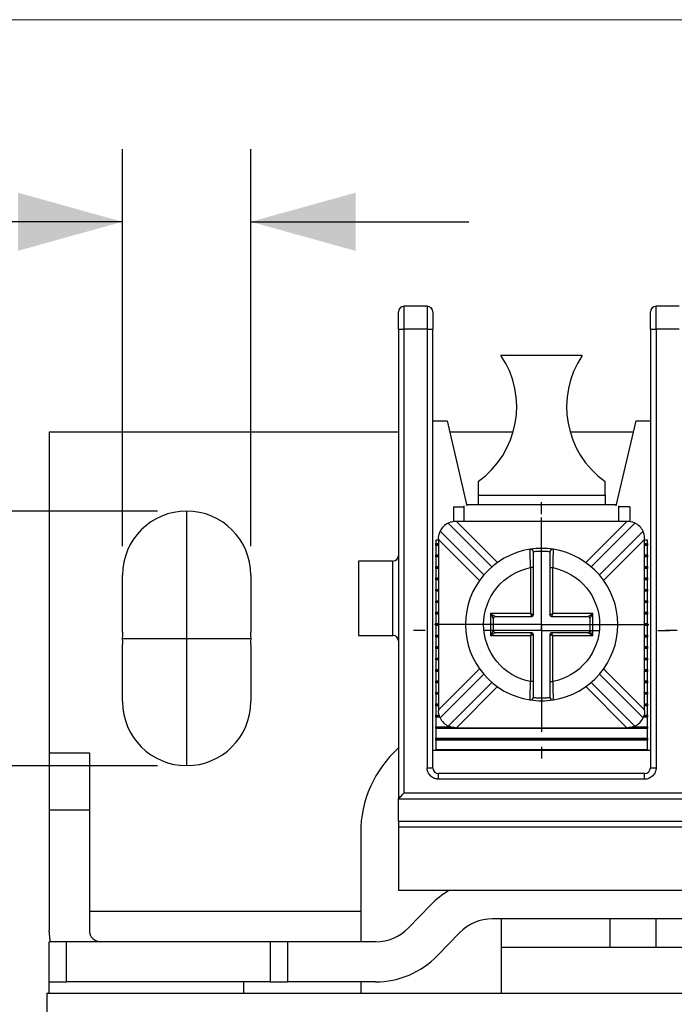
# Model space of a CAD drawing. Header units: inches. Extents: x 0 to 17, y 0 to 11.
# Tile 14 of 25: x 2.2 to 3.4, y 9.3 to 11. Entities that reach past the tile are written whole.
import ezdxf

# ---------------------------------------------------------------- set-up
doc = ezdxf.new("R2010")
doc.units = ezdxf.units.IN
doc.header["$MEASUREMENT"] = 0
doc.linetypes.add('SLD-Center', pattern=[0.75, 0.6, -0.05, 0.05, -0.05])
doc.linetypes.add('SLD-Solid', pattern=[0])
doc.layers.add('CENTER', color=40, linetype='SLD-Center')
doc.layers.add('SLD-DEFPOINTS', color=7, linetype='Continuous')
doc.layers.add('DIMENSIONS', color=140, linetype='SLD-Solid', lineweight=25)
doc.styles.add('SLDTEXTSTYLE0', font='GOTHIC.TTF', dxfattribs={"width": 0.913})
doc.dimstyles.new('SLDDIMSTYLE2', dxfattribs={"dimtxt": 0.15, "dimasz": 0.18, "dimexe": 0, "dimexo": 0.0625, "dimgap": 0.0375, "dimtad": 0, "dimtih": 1, "dimtoh": 1, "dimrnd": 1e-09, "dimdsep": 46, "dimtxsty": 'SLDTEXTSTYLE0', "dimsah": 1, "dimcen": 0.09, "dimadec": 0, "dimazin": 2, "dimtfac": 1, "dimtofl": 0, "dimtmove": 0, "dimatfit": 3, "dimfxl": 0, "dimfrac": 2, "dimtolj": 1, "dimtzin": 12, "dimarcsym": 0})
doc.dimstyles.new('SLDDIMSTYLE3', dxfattribs={"dimtxt": 0.15, "dimasz": 0.18, "dimexe": 0, "dimexo": 0.0625, "dimgap": 0.0375, "dimtad": 0, "dimtih": 1, "dimtoh": 1, "dimrnd": 1e-09, "dimdsep": 46, "dimtxsty": 'SLDTEXTSTYLE0', "dimsah": 1, "dimcen": 0.09, "dimadec": 0, "dimazin": 2, "dimtfac": 1, "dimtmove": 0, "dimatfit": 0, "dimfxl": 0, "dimfrac": 2, "dimtolj": 1, "dimtzin": 12, "dimarcsym": 0})

# ---------------------------------------------------------------- blocks, each defined once
blk = doc.blocks.new('Block2')
at = {"color": 7, "linetype": 'SLD-Solid', "lineweight": 18}
blk.add_line((17, 11), (0, 11), dxfattribs=at)
blk = doc.blocks.new('_D_4')
at = {"layer": 'DIMENSIONS'}
for p, q in [((2.4851, 10.1553), (1.7763, 10.1553)), ((1.9013, 10.1553), (1.9013, 9.7175)), ((2.4851, 9.7175), (1.7763, 9.7175)), ((1.9013, 9.4443), (1.9013, 9.7175)), ((1.0253, 9.4432), (0.9796, 9.4432)), ((0.9796, 9.4432), (0.9796, 9.205)), ((1.4132, 9.4432), (1.4589, 9.4432)), ((1.4589, 9.4432), (1.4589, 9.205)), ((1.6513, 9.4443), (1.9013, 9.4443)), ((0.9796, 9.205), (1.0253, 9.205)), ((1.4589, 9.205), (1.4132, 9.205))]:
    blk.add_line(p, q, dxfattribs=at)
for points in [[(1.9013, 10.1553), (1.8513, 9.9753), (1.9513, 9.9753)], [(1.9013, 9.7175), (1.9513, 9.8975), (1.8513, 9.8975)]]:
    blk.add_solid(points, dxfattribs=at)
at = {"layer": 'DIMENSIONS', "char_height": 0.15, "attachment_point": 1, "style": 'SLDTEXTSTYLE0'}
for s, insert in [('0.44', (1.0253, 9.6652)), ('11.1', (1.0253, 9.3966))]:
    blk.add_mtext(s, dxfattribs=dict(at, insert=insert))
blk = doc.blocks.new('_D_7')
at = {"layer": 'DIMENSIONS'}
for p, q in [((2.4249, 10.0951), (2.4249, 10.7776)), ((2.6454, 10.0951), (2.6454, 10.7776)), ((1.5265, 10.6514), (1.4808, 10.6514)), ((1.4808, 10.6514), (1.4808, 10.4133)), ((1.8036, 10.6514), (1.8493, 10.6514)), ((1.8493, 10.6514), (1.8493, 10.4133)), ((2.4249, 10.6526), (1.9808, 10.6526)), ((2.6454, 10.6526), (3.0204, 10.6526)), ((1.4808, 10.4133), (1.5265, 10.4133)), ((1.8493, 10.4133), (1.8036, 10.4133))]:
    blk.add_line(p, q, dxfattribs=at)
for points in [[(2.4249, 10.6526), (2.2449, 10.7026), (2.2449, 10.6026)], [(2.6454, 10.6526), (2.8254, 10.6026), (2.8254, 10.7026)]]:
    blk.add_solid(points, dxfattribs=at)
at = {"layer": 'DIMENSIONS', "char_height": 0.15, "attachment_point": 1, "style": 'SLDTEXTSTYLE0'}
for s, insert in [('0.22', (1.4711, 10.8735)), ('5.6', (1.5265, 10.6049))]:
    blk.add_mtext(s, dxfattribs=dict(at, insert=insert))
blk = doc.blocks.new('SW_CENTERMARKSYMBOL_7')
at = {"layer": 'CENTER', "color": 0}
for p, q in [((0, 0.2), (0, 0.2201)), ((0, 0), (0, 0.1)), ((-0.2, 0), (-0.2201, 0)), ((0, 0), (-0.1, 0)), ((0, 0), (0, -0.1)), ((0, 0), (0.1, 0)), ((0.2, 0), (0.2201, 0)), ((0, -0.2), (0, -0.2201))]:
    blk.add_line(p, q, dxfattribs=at)
blk = doc.blocks.new('SW_CENTERMARKSYMBOL_16')
at = {"layer": 'CENTER', "color": 0}
for p, q in [((0, 0.1), (0, 0.1841)), ((0, 0), (0, 0.1)), ((-0.1, 0), (-0.1841, 0)), ((0, 0), (-0.1, 0)), ((0, 0), (0, -0.1)), ((0, 0), (0.1, 0)), ((0.1, 0), (0.1841, 0)), ((0, -0.1), (0, -0.1841))]:
    blk.add_line(p, q, dxfattribs=at)
blk = doc.blocks.new('SW_CENTERMARKSYMBOL_18')
at = {"layer": 'CENTER', "color": 0}
for p, q in [((0, 0.2), (0, 0.2201)), ((0, 0), (0, 0.1)), ((-0.2, 0), (-0.2201, 0)), ((0, 0), (-0.1, 0)), ((0, 0), (0, -0.1)), ((0, 0), (0.1, 0)), ((0.2, 0), (0.2201, 0)), ((0, -0.2), (0, -0.2201))]:
    blk.add_line(p, q, dxfattribs=at)

msp = doc.modelspace()

# ---------------------------------------------------------------- linework, layer by layer
for p, q in [((2.9091, 10.4679), (2.9091, 10.5073)), ((2.9485, 10.5073), (2.9091, 10.5073)), ((2.9485, 10.5073), (2.9485, 10.4679)), ((3.3422, 10.4679), (3.3422, 10.5073)), ((3.3816, 10.5073), (3.3422, 10.5073)), ((2.8993, 10.4679), (2.9091, 10.4679)), ((2.8993, 10.4679), (2.8993, 9.6608)), ((2.9091, 9.6707), (2.9091, 10.4679)), ((2.9485, 10.4679), (2.9091, 10.4679)), ((2.9485, 10.4679), (2.9485, 9.714)), ((2.9485, 10.4679), (2.9583, 10.4679)), ((2.9583, 9.714), (2.9583, 10.4679)), ((3.3324, 10.4679), (3.3422, 10.4679)), ((3.3324, 10.4679), (3.3324, 9.714)), ((3.3422, 10.4679), (3.3422, 9.714)), ((3.3816, 10.4679), (3.3422, 10.4679)), ((3.2152, 10.4227), (3.0755, 10.4227)), ((2.9583, 10.3104), (2.9828, 10.3104)), ((2.9828, 10.3104), (3.017, 10.1645)), ((3.2737, 10.1645), (3.308, 10.3104)), ((3.308, 10.3104), (3.3324, 10.3104)), ((2.8993, 10.2908), (2.2989, 10.2908)), ((2.2989, 10.2908), (2.2989, 9.7396)), ((3.0962, 10.2908), (2.9874, 10.2908)), ((3.3033, 10.2908), (3.1945, 10.2908)), ((3.0361, 10.2061), (3.0361, 10.1824)), ((3.2546, 10.1824), (3.2546, 10.2061)), ((3.0361, 10.1824), (3.2546, 10.1824)), ((3.0361, 10.1824), (3.0361, 10.1667)), ((3.2546, 10.1824), (3.2546, 10.1667)), ((2.9938, 10.1628), (3.0125, 10.1628)), ((2.9938, 10.1628), (2.9938, 10.1369)), ((3.0125, 10.1372), (3.0125, 10.1645)), ((3.0165, 10.1667), (3.2742, 10.1667)), ((3.2782, 10.1372), (3.2782, 10.1645)), ((3.2969, 10.1628), (3.2782, 10.1628)), ((3.2969, 10.1628), (3.2969, 10.137)), ((2.9849, 10.1345), (3.0599, 10.0594)), ((2.9988, 10.1372), (2.9972, 10.1372)), ((3.2919, 10.1372), (2.9988, 10.1372)), ((2.9988, 10.1372), (3.0693, 10.0667)), ((3.2214, 10.0667), (3.2919, 10.1372)), ((3.2308, 10.0594), (3.3059, 10.1345)), ((3.2935, 10.1372), (3.2919, 10.1372)), ((2.9633, 10.1053), (2.9633, 10.0995)), ((2.9682, 10.1053), (2.9633, 10.1053)), ((2.9682, 10.1082), (2.9682, 10.1066)), ((2.9682, 10.1066), (2.9682, 9.8135)), ((3.0387, 10.0361), (2.9682, 10.1066)), ((3.046, 10.0455), (2.9709, 10.1205)), ((3.3198, 10.1205), (3.2447, 10.0455)), ((3.3225, 10.1066), (3.252, 10.0361)), ((3.3225, 10.1066), (3.3225, 10.1082)), ((3.3225, 9.8135), (3.3225, 10.1066)), ((3.3274, 10.1053), (3.3225, 10.1053)), ((3.3274, 10.0995), (3.3274, 10.1053)), ((2.9633, 10.0995), (2.9682, 10.0995)), ((2.9633, 10.0978), (2.9633, 10.0995)), ((2.9682, 10.0978), (2.9633, 10.0978)), ((2.9633, 10.0962), (2.9633, 10.0978)), ((2.9633, 10.0962), (2.9633, 10.0798)), ((2.9682, 10.0962), (2.9633, 10.0962)), ((3.1256, 10.0883), (3.1256, 10.0896)), ((3.1651, 10.0896), (3.1651, 10.0884)), ((3.3225, 10.0995), (3.3274, 10.0995)), ((3.3274, 10.0978), (3.3225, 10.0978)), ((3.3274, 10.0962), (3.3225, 10.0962)), ((3.3274, 10.0995), (3.3274, 10.0978)), ((3.3274, 10.0978), (3.3274, 10.0962)), ((3.3274, 10.0798), (3.3274, 10.0962)), ((2.9633, 10.0798), (2.9682, 10.0798)), ((2.9633, 10.0782), (2.9633, 10.0798)), ((2.9682, 10.0782), (2.9633, 10.0782)), ((2.9633, 10.0765), (2.9633, 10.0782)), ((2.9682, 10.0765), (2.9633, 10.0765)), ((2.9633, 10.0765), (2.9633, 10.0601)), ((3.3225, 10.0798), (3.3274, 10.0798)), ((3.3274, 10.0782), (3.3225, 10.0782)), ((3.3274, 10.0765), (3.3225, 10.0765)), ((3.3274, 10.0798), (3.3274, 10.0782)), ((3.3274, 10.0782), (3.3274, 10.0765)), ((3.3274, 10.0601), (3.3274, 10.0765)), ((2.8895, 10.0693), (2.8304, 10.0693)), ((2.8304, 10.0693), (2.8304, 9.9414)), ((2.8895, 9.9414), (2.8895, 10.0693)), ((2.9633, 10.0601), (2.9682, 10.0601)), ((2.9633, 10.0585), (2.9633, 10.0601)), ((2.9682, 10.0585), (2.9633, 10.0585)), ((2.9633, 10.0568), (2.9633, 10.0585)), ((2.9633, 10.0568), (2.9633, 10.0404)), ((2.9682, 10.0568), (2.9633, 10.0568)), ((3.1314, 10.058), (3.1264, 10.058)), ((3.1264, 10.058), (3.1264, 9.9791)), ((3.1314, 9.9771), (3.1314, 10.058)), ((3.1594, 10.058), (3.1644, 10.058)), ((3.1594, 10.058), (3.1594, 9.9771)), ((3.1644, 9.9791), (3.1644, 10.058)), ((3.3225, 10.0601), (3.3274, 10.0601)), ((3.3274, 10.0585), (3.3225, 10.0585)), ((3.3274, 10.0568), (3.3225, 10.0568)), ((3.3274, 10.0601), (3.3274, 10.0585)), ((3.3274, 10.0585), (3.3274, 10.0568)), ((3.3274, 10.0404), (3.3274, 10.0568)), ((2.4249, 9.9469), (2.4249, 10.0451)), ((2.6454, 10.0451), (2.6454, 9.9469)), ((2.9633, 10.0388), (2.9633, 10.0404)), ((2.9633, 10.0404), (2.9682, 10.0404)), ((2.9633, 10.0372), (2.9633, 10.0388)), ((2.9682, 10.0388), (2.9633, 10.0388)), ((3.3225, 10.0404), (3.3274, 10.0404)), ((3.3274, 10.0388), (3.3225, 10.0388)), ((3.3274, 10.0404), (3.3274, 10.0388)), ((3.3274, 10.0388), (3.3274, 10.0372)), ((2.9682, 10.0372), (2.9633, 10.0372)), ((2.9633, 10.0372), (2.9633, 10.0207)), ((2.9633, 10.0191), (2.9633, 10.0207)), ((2.9633, 10.0207), (2.9682, 10.0207)), ((3.3274, 10.0372), (3.3225, 10.0372)), ((3.3225, 10.0207), (3.3274, 10.0207)), ((3.3274, 10.0207), (3.3274, 10.0372)), ((3.3274, 10.0207), (3.3274, 10.0191)), ((2.9633, 10.0175), (2.9633, 10.0191)), ((2.9682, 10.0191), (2.9633, 10.0191)), ((2.9682, 10.0175), (2.9633, 10.0175)), ((2.9633, 10.0175), (2.9633, 10.0011)), ((3.3274, 10.0191), (3.3225, 10.0191)), ((3.3274, 10.0175), (3.3225, 10.0175)), ((3.3274, 10.0191), (3.3274, 10.0175)), ((3.3274, 10.0011), (3.3274, 10.0175)), ((2.9633, 9.9994), (2.9633, 10.0011)), ((2.9633, 10.0011), (2.9682, 10.0011)), ((2.9633, 9.9978), (2.9633, 9.9994)), ((2.9682, 9.9994), (2.9633, 9.9994)), ((2.9682, 9.9978), (2.9633, 9.9978)), ((2.9633, 9.9978), (2.9633, 9.9814)), ((3.3225, 10.0011), (3.3274, 10.0011)), ((3.3274, 9.9994), (3.3225, 9.9994)), ((3.3274, 9.9978), (3.3225, 9.9978)), ((3.3274, 10.0011), (3.3274, 9.9994)), ((3.3274, 9.9994), (3.3274, 9.9978)), ((3.3274, 9.9814), (3.3274, 9.9978)), ((2.9633, 9.9797), (2.9633, 9.9814)), ((2.9633, 9.9814), (2.9682, 9.9814)), ((2.9633, 9.9781), (2.9633, 9.9797)), ((2.9633, 9.9797), (2.9682, 9.9797)), ((2.9682, 9.9781), (2.9633, 9.9781)), ((2.9633, 9.9781), (2.9633, 9.9617)), ((3.1264, 9.9791), (3.0574, 9.9791)), ((3.0574, 9.9791), (3.0574, 9.9411)), ((3.0624, 9.9491), (3.0624, 9.9711)), ((3.0654, 9.9741), (3.1284, 9.9741)), ((3.1624, 9.9741), (3.2254, 9.9741)), ((3.2334, 9.9791), (3.1644, 9.9791)), ((3.2284, 9.9711), (3.2284, 9.9491)), ((3.2334, 9.9411), (3.2334, 9.9791)), ((3.3225, 9.9814), (3.3274, 9.9814)), ((3.3225, 9.9797), (3.3274, 9.9797)), ((3.3274, 9.9781), (3.3225, 9.9781)), ((3.3274, 9.9814), (3.3274, 9.9797)), ((3.3274, 9.9797), (3.3274, 9.9781)), ((3.3274, 9.9617), (3.3274, 9.9781)), ((2.9633, 9.9601), (2.9633, 9.9617)), ((2.9633, 9.9617), (2.9682, 9.9617)), ((2.9633, 9.9584), (2.9633, 9.9601)), ((2.9633, 9.9601), (2.9682, 9.9601)), ((2.9682, 9.9584), (2.9633, 9.9584)), ((2.9633, 9.9584), (2.9633, 9.942)), ((3.3225, 9.9617), (3.3274, 9.9617)), ((3.3225, 9.9601), (3.3274, 9.9601)), ((3.3274, 9.9584), (3.3225, 9.9584)), ((3.3274, 9.9617), (3.3274, 9.9601)), ((3.3274, 9.9601), (3.3274, 9.9584)), ((3.3274, 9.942), (3.3274, 9.9584)), ((2.8304, 9.9414), (2.8895, 9.9414)), ((2.9633, 9.9404), (2.9633, 9.942)), ((2.9633, 9.942), (2.9682, 9.942)), ((2.9633, 9.9404), (2.9682, 9.9404)), ((2.9633, 9.9387), (2.9633, 9.9404)), ((2.9682, 9.9387), (2.9633, 9.9387)), ((2.9633, 9.9387), (2.9633, 9.9223)), ((3.0574, 9.9411), (3.1264, 9.9411)), ((3.1284, 9.9461), (3.0654, 9.9461)), ((3.1264, 9.9411), (3.1264, 9.8621)), ((3.1314, 9.8621), (3.1314, 9.9431)), ((3.1594, 9.9431), (3.1594, 9.8621)), ((3.2254, 9.9461), (3.1624, 9.9461)), ((3.1644, 9.8621), (3.1644, 9.9411)), ((3.1644, 9.9411), (3.2334, 9.9411)), ((3.3225, 9.942), (3.3274, 9.942)), ((3.3225, 9.9404), (3.3274, 9.9404)), ((3.3274, 9.9387), (3.3225, 9.9387)), ((3.3274, 9.942), (3.3274, 9.9404)), ((3.3274, 9.9404), (3.3274, 9.9387)), ((3.3274, 9.9223), (3.3274, 9.9387)), ((2.4249, 9.8278), (2.4249, 9.9259)), ((2.6454, 9.9259), (2.6454, 9.8278)), ((2.9633, 9.9207), (2.9633, 9.9223)), ((2.9633, 9.9223), (2.9682, 9.9223)), ((2.9633, 9.9207), (2.9682, 9.9207)), ((2.9633, 9.9191), (2.9633, 9.9207)), ((3.3225, 9.9223), (3.3274, 9.9223)), ((3.3225, 9.9207), (3.3274, 9.9207)), ((3.3274, 9.9223), (3.3274, 9.9207)), ((3.3274, 9.9207), (3.3274, 9.9191)), ((2.9682, 9.9191), (2.9633, 9.9191)), ((2.9633, 9.9191), (2.9633, 9.9026)), ((2.9633, 9.901), (2.9633, 9.9026)), ((2.9633, 9.9026), (2.9682, 9.9026)), ((3.3274, 9.9191), (3.3225, 9.9191)), ((3.3225, 9.9026), (3.3274, 9.9026)), ((3.3274, 9.9026), (3.3274, 9.9191)), ((3.3274, 9.9026), (3.3274, 9.901)), ((2.9633, 9.901), (2.9682, 9.901)), ((2.9633, 9.8994), (2.9633, 9.901)), ((2.9682, 9.8994), (2.9633, 9.8994)), ((2.9633, 9.8994), (2.9633, 9.8829)), ((3.3225, 9.901), (3.3274, 9.901)), ((3.3274, 9.8994), (3.3225, 9.8994)), ((3.3274, 9.901), (3.3274, 9.8994)), ((3.3274, 9.8829), (3.3274, 9.8994)), ((2.9633, 9.8813), (2.9633, 9.8829)), ((2.9633, 9.8829), (2.9682, 9.8829)), ((2.9682, 9.8813), (2.9633, 9.8813)), ((2.9633, 9.8797), (2.9633, 9.8813)), ((2.9682, 9.8797), (2.9633, 9.8797)), ((2.9633, 9.8797), (2.9633, 9.8633)), ((2.9682, 9.8135), (3.0387, 9.884)), ((2.9709, 9.7996), (3.046, 9.8746)), ((3.2447, 9.8746), (3.3198, 9.7996)), ((3.252, 9.884), (3.3225, 9.8135)), ((3.3225, 9.8829), (3.3274, 9.8829)), ((3.3274, 9.8813), (3.3225, 9.8813)), ((3.3274, 9.8797), (3.3225, 9.8797)), ((3.3274, 9.8829), (3.3274, 9.8813)), ((3.3274, 9.8813), (3.3274, 9.8797)), ((3.3274, 9.8633), (3.3274, 9.8797)), ((2.9633, 9.8633), (2.9682, 9.8633)), ((2.9633, 9.8616), (2.9633, 9.8633)), ((2.9682, 9.8616), (2.9633, 9.8616)), ((2.9633, 9.86), (2.9633, 9.8616)), ((2.9682, 9.86), (2.9633, 9.86)), ((2.9633, 9.86), (2.9633, 9.8436)), ((3.0599, 9.8607), (2.9849, 9.7856)), ((3.0693, 9.8534), (2.9988, 9.7829)), ((3.1314, 9.8621), (3.1264, 9.8621)), ((3.1594, 9.8621), (3.1644, 9.8621)), ((3.2919, 9.7829), (3.2214, 9.8534)), ((3.3059, 9.7856), (3.2308, 9.8607)), ((3.3225, 9.8633), (3.3274, 9.8633)), ((3.3274, 9.8616), (3.3225, 9.8616)), ((3.3274, 9.86), (3.3225, 9.86)), ((3.3274, 9.8633), (3.3274, 9.8616)), ((3.3274, 9.8616), (3.3274, 9.86)), ((3.3274, 9.8436), (3.3274, 9.86)), ((2.9633, 9.8436), (2.9682, 9.8436)), ((2.9633, 9.8419), (2.9633, 9.8436)), ((2.9682, 9.8419), (2.9633, 9.8419)), ((2.9633, 9.8403), (2.9633, 9.8419)), ((2.9682, 9.8403), (2.9633, 9.8403)), ((2.9633, 9.8403), (2.9633, 9.8239)), ((3.3225, 9.8436), (3.3274, 9.8436)), ((3.3274, 9.8419), (3.3225, 9.8419)), ((3.3274, 9.8403), (3.3225, 9.8403)), ((3.3274, 9.8436), (3.3274, 9.8419)), ((3.3274, 9.8419), (3.3274, 9.8403)), ((3.3274, 9.8239), (3.3274, 9.8403)), ((2.9633, 9.8239), (2.9682, 9.8239)), ((2.9633, 9.8223), (2.9633, 9.8239)), ((2.9682, 9.8223), (2.9633, 9.8223)), ((2.9633, 9.8206), (2.9633, 9.8223)), ((2.9682, 9.8206), (2.9633, 9.8206)), ((2.9633, 9.8206), (2.9633, 9.8042)), ((3.1256, 9.8306), (3.1256, 9.8318)), ((3.1651, 9.8318), (3.1651, 9.8306)), ((3.3225, 9.8239), (3.3274, 9.8239)), ((3.3274, 9.8223), (3.3225, 9.8223)), ((3.3274, 9.8206), (3.3225, 9.8206)), ((3.3274, 9.8239), (3.3274, 9.8223)), ((3.3274, 9.8223), (3.3274, 9.8206)), ((3.3274, 9.8042), (3.3274, 9.8206)), ((2.9633, 9.8042), (2.9692, 9.8042)), ((2.9633, 9.8026), (2.9633, 9.8042)), ((2.9698, 9.8026), (2.9633, 9.8026)), ((2.9633, 9.8009), (2.9633, 9.8026)), ((2.9704, 9.8009), (2.9633, 9.8009)), ((2.9633, 9.8009), (2.9633, 9.7845)), ((2.9682, 9.8135), (2.9682, 9.8119)), ((3.3274, 9.8009), (3.3204, 9.8009)), ((3.3274, 9.8026), (3.321, 9.8026)), ((3.3215, 9.8042), (3.3274, 9.8042)), ((3.3225, 9.8119), (3.3225, 9.8135)), ((3.3274, 9.8042), (3.3274, 9.8026)), ((3.3274, 9.8026), (3.3274, 9.8009)), ((3.3274, 9.7845), (3.3274, 9.8009)), ((2.9633, 9.7845), (2.9877, 9.7845)), ((2.9633, 9.7829), (2.9633, 9.7845)), ((3.303, 9.7845), (3.3274, 9.7845)), ((3.3274, 9.7845), (3.3274, 9.7829)), ((2.9633, 9.7829), (2.9972, 9.7829)), ((2.9633, 9.7813), (2.9633, 9.7829)), ((3.3274, 9.7813), (2.9633, 9.7813)), ((2.9633, 9.7813), (2.9633, 9.7648)), ((2.9972, 9.7829), (2.9988, 9.7829)), ((2.9988, 9.7829), (3.2919, 9.7829)), ((3.2919, 9.7829), (3.2935, 9.7829)), ((3.2935, 9.7829), (3.3274, 9.7829)), ((3.3274, 9.7829), (3.3274, 9.7813)), ((3.3274, 9.7648), (3.3274, 9.7813)), ((2.9633, 9.7648), (3.3274, 9.7648)), ((2.9633, 9.7632), (2.9633, 9.7648)), ((2.9633, 9.7632), (3.3274, 9.7632)), ((2.9633, 9.7616), (2.9633, 9.7632)), ((3.3274, 9.7616), (2.9633, 9.7616)), ((2.9633, 9.7616), (2.9633, 9.7451)), ((3.3274, 9.7648), (3.3274, 9.7632)), ((3.3274, 9.7632), (3.3274, 9.7616)), ((3.3274, 9.7451), (3.3274, 9.7616)), ((2.2989, 9.7396), (2.3678, 9.7396)), ((2.2989, 9.7396), (2.2989, 9.6412)), ((2.3678, 9.7396), (2.3678, 9.6412)), ((3.3324, 9.7435), (2.9583, 9.7435)), ((2.9633, 9.7451), (3.3274, 9.7451)), ((2.9633, 9.7435), (2.9633, 9.7451)), ((3.3274, 9.7451), (3.3274, 9.7435)), ((2.9485, 9.714), (2.9583, 9.714)), ((2.9682, 9.6943), (2.9682, 9.7041)), ((3.3225, 9.7041), (2.9682, 9.7041)), ((3.3225, 9.6943), (3.3225, 9.7041)), ((3.3324, 9.714), (3.3422, 9.714)), ((3.3225, 9.6943), (2.9682, 9.6943)), ((2.9091, 9.6707), (4.6808, 9.6707)), ((2.8993, 9.6608), (4.6906, 9.6608)), ((2.8993, 9.6215), (2.8993, 9.6608)), ((2.2989, 9.6412), (2.2989, 9.4345)), ((2.3678, 9.6412), (2.2989, 9.6412)), ((2.3678, 9.6412), (2.3678, 9.4345)), ((4.6906, 9.6215), (2.8993, 9.6215)), ((2.8993, 9.6215), (2.8993, 9.6116)), ((2.8343, 9.6018), (2.8343, 9.4148)), ((4.6906, 9.6116), (2.8993, 9.6116)), ((2.8993, 9.6116), (2.8993, 9.5034)), ((2.8993, 9.5034), (4.6906, 9.5034)), ((2.3678, 9.4674), (2.8343, 9.4674)), ((2.9545, 9.478), (2.9167, 9.4388)), ((4.5293, 9.4541), (3.0607, 9.4541)), ((3.0765, 9.4049), (3.0765, 9.4541)), ((3.2635, 9.4049), (3.2635, 9.4541)), ((3.3422, 9.4049), (3.3422, 9.4541)), ((2.9662, 9.391), (3.004, 9.4301)), ((2.2989, 9.3459), (2.2989, 9.4148)), ((2.3284, 9.4148), (2.2989, 9.4148)), ((2.3284, 9.3459), (2.3284, 9.4148)), ((2.6789, 9.4148), (2.3284, 9.4148)), ((2.6789, 9.4148), (2.6789, 9.3459)), ((2.7084, 9.4148), (2.6789, 9.4148)), ((2.7084, 9.4148), (2.7084, 9.3459)), ((2.86, 9.4148), (2.7084, 9.4148)), ((3.5587, 9.4049), (3.0765, 9.4049)), ((3.0765, 9.3262), (3.0765, 9.4049)), ((2.2989, 9.3459), (2.3284, 9.3459)), ((2.2989, 9.3262), (2.2989, 9.3459)), ((2.6789, 9.3459), (2.3284, 9.3459)), ((2.6335, 9.3262), (2.6335, 9.3459)), ((2.6789, 9.3459), (2.7084, 9.3459)), ((2.86, 9.3459), (2.7084, 9.3459)), ((2.8343, 9.3459), (2.8343, 9.3262)), ((2.295, 9.3262), (3.0765, 9.3262)), ((2.295, 9.3262), (2.295, 8.1451)), ((3.0765, 9.3262), (4.5135, 9.3262))]:
    msp.add_line(p, q)
at = {"flags": 128}
for points in [[(2.8993, 9.6608), (2.8994, 9.661), (2.8999, 9.6614), (2.9006, 9.6622), (2.9016, 9.6631), (2.9028, 9.6644), (2.9042, 9.6658), (2.9058, 9.6673), (2.9074, 9.669), (2.9091, 9.6707)], [(2.3011, 9.4148), (2.3006, 9.4172), (2.2989, 9.4345)]]:
    msp.add_lwpolyline(points, dxfattribs=at)
for centre, radius, start, end in [((2.9091, 10.4975), 0.00984, 90, 180), ((2.9485, 10.4975), 0.00984, 0, 90), ((3.3422, 10.4975), 0.00984, 90, 180), ((2.945, 10.3345), 0.1575, 305.3666, 34.0237), ((3.3458, 10.3345), 0.1575, 145.9763, 234.6334), ((2.5351, 10.0451), 0.1102, 0, 180), ((2.9972, 10.1082), 0.029, 115.1598, 154.8402), ((3.2935, 10.1082), 0.029, 25.1598, 64.8402), ((3.1454, 9.9601), 0.131, 98.6729, 261.3271), ((3.1454, 9.9601), 0.131, 81.3271, 98.6729), ((3.1264, 10.0846), 0.005, 0, 98.6729), ((3.1644, 10.0846), 0.005, 81.3271, 180), ((3.1454, 9.9601), 0.131, 278.6729, 81.3271), ((2.8895, 10.0791), 0.00984, 270, 0), ((3.0654, 9.9711), 0.003, 90, 180), ((3.1284, 9.9771), 0.003, 270, 0), ((3.1624, 9.9771), 0.003, 180, 270), ((3.2254, 9.9711), 0.003, 0, 90), ((2.5351, 9.9364), 0.1107, 174.5532, 185.4468), ((2.5351, 9.9364), 0.1107, 354.5532, 5.4468), ((2.8895, 9.9315), 0.00984, 0, 90), ((3.0654, 9.9491), 0.003, 180, 270), ((3.1284, 9.9431), 0.003, 0, 90), ((3.1624, 9.9431), 0.003, 90, 180), ((3.2254, 9.9491), 0.003, 270, 360), ((3.1264, 9.8355), 0.005, 261.3271, 0), ((3.1644, 9.8355), 0.005, 180, 278.6729), ((2.5351, 9.8278), 0.1102, 180, 0), ((3.1454, 9.9601), 0.131, 261.3271, 278.6729), ((2.9972, 9.8119), 0.029, 205.1598, 244.8402), ((3.2935, 9.8119), 0.029, 295.1598, 334.8402), ((3.0312, 9.6018), 0.1969, 132.0671, 180), ((2.9682, 9.714), 0.00984, 180, 270), ((3.3225, 9.714), 0.00984, 270, 0), ((3.0607, 9.3754), 0.1476, 119.9264, 136), ((3.0607, 9.3754), 0.0787, 90, 136), ((2.3875, 9.4345), 0.0197, 180, 270), ((2.86, 9.4935), 0.0787, 270, 316), ((2.86, 9.4935), 0.1476, 270, 316)]:
    msp.add_arc(centre, radius, start, end)
for points in [[(2.8993, 10.4679), (2.8993, 10.4842), (2.8993, 10.4975), (2.8993, 10.4975)], [(2.9583, 10.4975), (2.9583, 10.4975), (2.9583, 10.4842), (2.9583, 10.4679)], [(3.3324, 10.4679), (3.3324, 10.4842), (3.3324, 10.4975), (3.3324, 10.4975)]]:
    msp.add_open_spline(points, degree=3)
for points, knots in [([(2.9972, 10.1372), (2.994, 10.1372), (2.9908, 10.1366), (2.9862, 10.1352), (2.9849, 10.1345), (2.9849, 10.1345)], [0, 0, 0, 0, 0.5, 0.5, 1, 1, 1, 1]), ([(3.3059, 10.1345), (3.3059, 10.1345), (3.3045, 10.1352), (3.2999, 10.1366), (3.2967, 10.1372), (3.2935, 10.1372)], [0, 0, 0, 0, 0.5, 0.5, 1, 1, 1, 1]), ([(2.9682, 10.1082), (2.9682, 10.1114), (2.9688, 10.1146), (2.9703, 10.1192), (2.9709, 10.1205), (2.9709, 10.1205)], [0, 0, 0, 0, 0.5, 0.5, 1, 1, 1, 1]), ([(3.3225, 10.1082), (3.3225, 10.1114), (3.3219, 10.1146), (3.3205, 10.1192), (3.3198, 10.1205), (3.3198, 10.1205)], [0, 0, 0, 0, 0.5, 0.5, 1, 1, 1, 1]), ([(3.1264, 10.058), (3.1262, 10.0621), (3.126, 10.0704), (3.1257, 10.0808), (3.1256, 10.0872), (3.1256, 10.0881), (3.1256, 10.0883)], [0, 0, 0, 0, 0.288658, 0.575485, 0.860502, 1, 1, 1, 1]), ([(3.1651, 10.0884), (3.1651, 10.0881), (3.1651, 10.0872), (3.165, 10.0808), (3.1647, 10.0704), (3.1645, 10.0621), (3.1644, 10.058)], [0, 0, 0, 0, 0.140275, 0.425035, 0.711602, 1, 1, 1, 1]), ([(3.1594, 10.0853), (3.1571, 10.0855), (3.1524, 10.0859), (3.1454, 10.0861), (3.1383, 10.0859), (3.1337, 10.0855), (3.1313, 10.0853)], [0, 0, 0, 0, 0.250392, 0.5, 0.749608, 1, 1, 1, 1]), ([(3.1314, 10.058), (3.1314, 10.0649), (3.1314, 10.0718), (3.1314, 10.0817), (3.1314, 10.0846), (3.1314, 10.0846)], [0, 0, 0, 0, 0.5, 0.5, 1, 1, 1, 1]), ([(3.1594, 10.0846), (3.1594, 10.0846), (3.1594, 10.0817), (3.1594, 10.0718), (3.1594, 10.0649), (3.1594, 10.058)], [0, 0, 0, 0, 0.5, 0.5, 1, 1, 1, 1]), ([(3.1264, 9.8621), (3.1036, 9.8665), (3.0831, 9.8787), (3.0537, 9.9145), (3.0456, 9.9369), (3.0456, 9.9832), (3.0537, 10.0056), (3.0831, 10.0414), (3.1036, 10.0536), (3.1264, 10.058)], [0, 0, 0, 0, 0.25, 0.25, 0.5, 0.5, 0.75, 0.75, 1, 1, 1, 1]), ([(3.1644, 10.058), (3.1871, 10.0536), (3.2076, 10.0414), (3.237, 10.0056), (3.2451, 9.9832), (3.2451, 9.9601)], [0, 0, 0, 0, 0.5, 0.5, 1, 1, 1, 1]), ([(3.0624, 9.9711), (3.0623, 9.9711), (3.0623, 9.9712), (3.062, 9.9716), (3.0615, 9.9724), (3.0607, 9.9737), (3.0593, 9.9759), (3.0581, 9.9779), (3.0574, 9.9791)], [0, 0, 0, 0, 0.082227, 0.174015, 0.280699, 0.40572, 0.640959, 1, 1, 1, 1]), ([(3.0574, 9.9791), (3.058, 9.9787), (3.0592, 9.9779), (3.0607, 9.9769), (3.062, 9.9761), (3.0632, 9.9754), (3.0643, 9.9747), (3.0652, 9.9742), (3.0653, 9.9741), (3.0654, 9.9741)], [0, 0, 0, 0, 0.1954107, 0.3596587, 0.4928677, 0.5952846, 0.7575222, 0.8889815, 1, 1, 1, 1]), ([(3.1264, 9.9791), (3.1268, 9.9789), (3.1275, 9.9786), (3.1285, 9.9782), (3.1293, 9.9779), (3.1302, 9.9775), (3.1311, 9.9771), (3.1313, 9.9771), (3.1314, 9.9771)], [0, 0, 0, 0, 0.160526, 0.299538, 0.417061, 0.513165, 0.765648, 1, 1, 1, 1]), ([(3.1284, 9.9741), (3.1283, 9.9741), (3.1283, 9.9741), (3.1281, 9.9747), (3.1278, 9.9755), (3.1272, 9.977), (3.1267, 9.9783), (3.1264, 9.9791)], [0, 0, 0, 0, 0.155102, 0.317633, 0.488974, 0.701984, 1, 1, 1, 1]), ([(3.1594, 9.9771), (3.1594, 9.9771), (3.1595, 9.9771), (3.16, 9.9773), (3.1608, 9.9776), (3.1623, 9.9782), (3.1636, 9.9788), (3.1644, 9.9791)], [0, 0, 0, 0, 0.155102, 0.317633, 0.488974, 0.701984, 1, 1, 1, 1]), ([(3.1644, 9.9791), (3.1642, 9.9786), (3.1639, 9.9779), (3.1635, 9.9769), (3.1632, 9.9761), (3.1628, 9.9752), (3.1624, 9.9743), (3.1624, 9.9741), (3.1624, 9.9741)], [0, 0, 0, 0, 0.160526, 0.299538, 0.417061, 0.513165, 0.765648, 1, 1, 1, 1]), ([(3.2254, 9.9741), (3.2254, 9.9741), (3.2255, 9.9741), (3.2259, 9.9744), (3.2267, 9.9749), (3.228, 9.9757), (3.2302, 9.9771), (3.2322, 9.9783), (3.2334, 9.9791)], [0, 0, 0, 0, 0.0822268, 0.1740152, 0.2806991, 0.4057205, 0.6409585, 1, 1, 1, 1]), ([(3.2334, 9.9791), (3.233, 9.9784), (3.2322, 9.9772), (3.2312, 9.9757), (3.2304, 9.9744), (3.2297, 9.9732), (3.229, 9.9721), (3.2285, 9.9712), (3.2284, 9.9711), (3.2284, 9.9711)], [0, 0, 0, 0, 0.195411, 0.359659, 0.492868, 0.595285, 0.757522, 0.888982, 1, 1, 1, 1]), ([(3.2451, 9.9601), (3.2451, 9.9369), (3.237, 9.9145), (3.2076, 9.8787), (3.1871, 9.8665), (3.1644, 9.8621)], [0, 0, 0, 0, 0.5, 0.5, 1, 1, 1, 1]), ([(3.0574, 9.9411), (3.0578, 9.9417), (3.0585, 9.9429), (3.0595, 9.9444), (3.0603, 9.9457), (3.061, 9.9469), (3.0617, 9.948), (3.0622, 9.9489), (3.0623, 9.949), (3.0624, 9.9491)], [0, 0, 0, 0, 0.195411, 0.359659, 0.492868, 0.595285, 0.757522, 0.888982, 1, 1, 1, 1]), ([(3.0654, 9.9461), (3.0653, 9.946), (3.0653, 9.946), (3.0648, 9.9457), (3.064, 9.9452), (3.0627, 9.9444), (3.0605, 9.943), (3.0585, 9.9418), (3.0574, 9.9411)], [0, 0, 0, 0, 0.082227, 0.174015, 0.280699, 0.40572, 0.640959, 1, 1, 1, 1]), ([(3.1264, 9.9411), (3.1265, 9.9415), (3.1268, 9.9422), (3.1272, 9.9432), (3.1275, 9.944), (3.1279, 9.9449), (3.1283, 9.9458), (3.1283, 9.946), (3.1284, 9.9461)], [0, 0, 0, 0, 0.160526, 0.299538, 0.417061, 0.513165, 0.765648, 1, 1, 1, 1]), ([(3.1314, 9.9431), (3.1313, 9.943), (3.1313, 9.943), (3.1307, 9.9428), (3.1299, 9.9425), (3.1284, 9.9419), (3.1271, 9.9414), (3.1264, 9.9411)], [0, 0, 0, 0, 0.155102, 0.317633, 0.488974, 0.701984, 1, 1, 1, 1]), ([(3.1644, 9.9411), (3.164, 9.9412), (3.1632, 9.9415), (3.1622, 9.9419), (3.1614, 9.9422), (3.1605, 9.9426), (3.1596, 9.943), (3.1594, 9.943), (3.1594, 9.9431)], [0, 0, 0, 0, 0.160526, 0.299538, 0.417061, 0.513165, 0.765648, 1, 1, 1, 1]), ([(3.1624, 9.9461), (3.1624, 9.946), (3.1624, 9.946), (3.1626, 9.9454), (3.1629, 9.9446), (3.1635, 9.9431), (3.1641, 9.9418), (3.1644, 9.9411)], [0, 0, 0, 0, 0.155102, 0.317633, 0.488974, 0.701984, 1, 1, 1, 1]), ([(3.2334, 9.9411), (3.2327, 9.9415), (3.2315, 9.9422), (3.23, 9.9432), (3.2287, 9.944), (3.2275, 9.9447), (3.2264, 9.9454), (3.2255, 9.9459), (3.2254, 9.946), (3.2254, 9.9461)], [0, 0, 0, 0, 0.195411, 0.359659, 0.492868, 0.595285, 0.757522, 0.888982, 1, 1, 1, 1]), ([(3.2284, 9.9491), (3.2284, 9.949), (3.2284, 9.949), (3.2287, 9.9485), (3.2292, 9.9477), (3.23, 9.9464), (3.2314, 9.9442), (3.2326, 9.9422), (3.2334, 9.9411)], [0, 0, 0, 0, 0.082227, 0.174015, 0.280699, 0.40572, 0.640959, 1, 1, 1, 1]), ([(3.1256, 9.8318), (3.1256, 9.832), (3.1256, 9.8329), (3.1257, 9.8394), (3.126, 9.8497), (3.1262, 9.858), (3.1264, 9.8621)], [0, 0, 0, 0, 0.140275, 0.425035, 0.711602, 1, 1, 1, 1]), ([(3.1314, 9.8355), (3.1314, 9.8355), (3.1314, 9.8384), (3.1314, 9.8483), (3.1314, 9.8552), (3.1314, 9.8621)], [0, 0, 0, 0, 0.5, 0.5, 1, 1, 1, 1]), ([(3.1594, 9.8621), (3.1594, 9.8552), (3.1594, 9.8483), (3.1594, 9.8384), (3.1594, 9.8355), (3.1594, 9.8355)], [0, 0, 0, 0, 0.5, 0.5, 1, 1, 1, 1]), ([(3.1644, 9.8621), (3.1645, 9.858), (3.1647, 9.8497), (3.165, 9.8394), (3.1651, 9.8329), (3.1651, 9.832), (3.1651, 9.8318)], [0, 0, 0, 0, 0.288659, 0.575484, 0.860502, 1, 1, 1, 1]), ([(3.1313, 9.8348), (3.1337, 9.8346), (3.1383, 9.8342), (3.1454, 9.834), (3.1524, 9.8342), (3.1571, 9.8346), (3.1594, 9.8348)], [0, 0, 0, 0, 0.250392, 0.5, 0.749608, 1, 1, 1, 1]), ([(2.9709, 9.7996), (2.9709, 9.7996), (2.9703, 9.8009), (2.9688, 9.8055), (2.9682, 9.8087), (2.9682, 9.8119)], [0, 0, 0, 0, 0.5, 0.5, 1, 1, 1, 1]), ([(3.3225, 9.8119), (3.3225, 9.8087), (3.3219, 9.8055), (3.3205, 9.8009), (3.3198, 9.7996), (3.3198, 9.7996)], [0, 0, 0, 0, 0.5, 0.5, 1, 1, 1, 1]), ([(2.9972, 9.7829), (2.994, 9.7829), (2.9908, 9.7835), (2.9862, 9.785), (2.9849, 9.7856), (2.9849, 9.7856)], [0, 0, 0, 0, 0.5, 0.5, 1, 1, 1, 1]), ([(3.3059, 9.7856), (3.3059, 9.7856), (3.3045, 9.7849), (3.2999, 9.7835), (3.2967, 9.7829), (3.2935, 9.7829)], [0, 0, 0, 0, 0.5, 0.5, 1, 1, 1, 1]), ([(2.9682, 9.6943), (2.9674, 9.6943), (2.9657, 9.6944), (2.9633, 9.6949), (2.9604, 9.6958), (2.9573, 9.6974), (2.9542, 9.7), (2.9516, 9.7031), (2.9498, 9.7066), (2.9487, 9.7103), (2.9486, 9.7128), (2.9485, 9.714)], [0, 0, 0, 0, 0.080115, 0.159741, 0.240152, 0.369781, 0.500092, 0.629721, 0.760033, 0.87985, 1, 1, 1, 1]), ([(3.3422, 9.714), (3.3422, 9.7132), (3.3421, 9.7115), (3.3416, 9.7091), (3.3407, 9.7062), (3.3391, 9.7031), (3.3365, 9.7), (3.3334, 9.6974), (3.3299, 9.6956), (3.3262, 9.6945), (3.3238, 9.6944), (3.3225, 9.6943)], [0, 0, 0, 0, 0.0801151, 0.1597406, 0.2401519, 0.3697806, 0.5000923, 0.6297213, 0.7600334, 0.8798503, 1, 1, 1, 1])]:
    msp.add_open_spline(points, degree=3, knots=knots)
at = {"layer": 'CENTER'}
for p, q in [((2.5351, 10.1553), (2.5351, 9.7175)), ((2.4244, 9.9364), (2.6459, 9.9364))]:
    msp.add_line(p, q, dxfattribs=at)

# ---------------------------------------------------------------- block references
for name, p in [('SW_CENTERMARKSYMBOL_7', (3.1454, 9.9502)), ('SW_CENTERMARKSYMBOL_18', (3.5784, 9.9502)), ('SW_CENTERMARKSYMBOL_16', (3.1454, 9.9601))]:
    msp.add_blockref(name, p, dxfattribs=at)
at = {"layer": 'SLD-DEFPOINTS'}
msp.add_blockref('Block2', (0, 0), dxfattribs=at)

# ---------------------------------------------------------------- dimensions: what is measured, and where the dimension line sits
at = {"layer": 'DIMENSIONS'}
dim = msp.add_linear_dim(base=(2.4249, 10.6526), p1=(2.6454, 10.0451), p2=(2.4249, 10.0451), dimstyle='SLDDIMSTYLE3', dxfattribs=at)
dim.commit()
dim.dimension.update_dxf_attribs({"geometry": '_D_7', "text_midpoint": (1.665, 10.6526), "dimtype": 160})
dim = msp.add_linear_dim(base=(1.9013, 9.7175), p1=(2.5351, 10.1553), p2=(2.5351, 9.7175), angle=90, dimstyle='SLDDIMSTYLE2', dxfattribs=at)
dim.commit()
dim.dimension.update_dxf_attribs({"geometry": '_D_4', "text_midpoint": (1.9013, 9.4443), "dimtype": 160})

doc.saveas('drawing.dxf')
